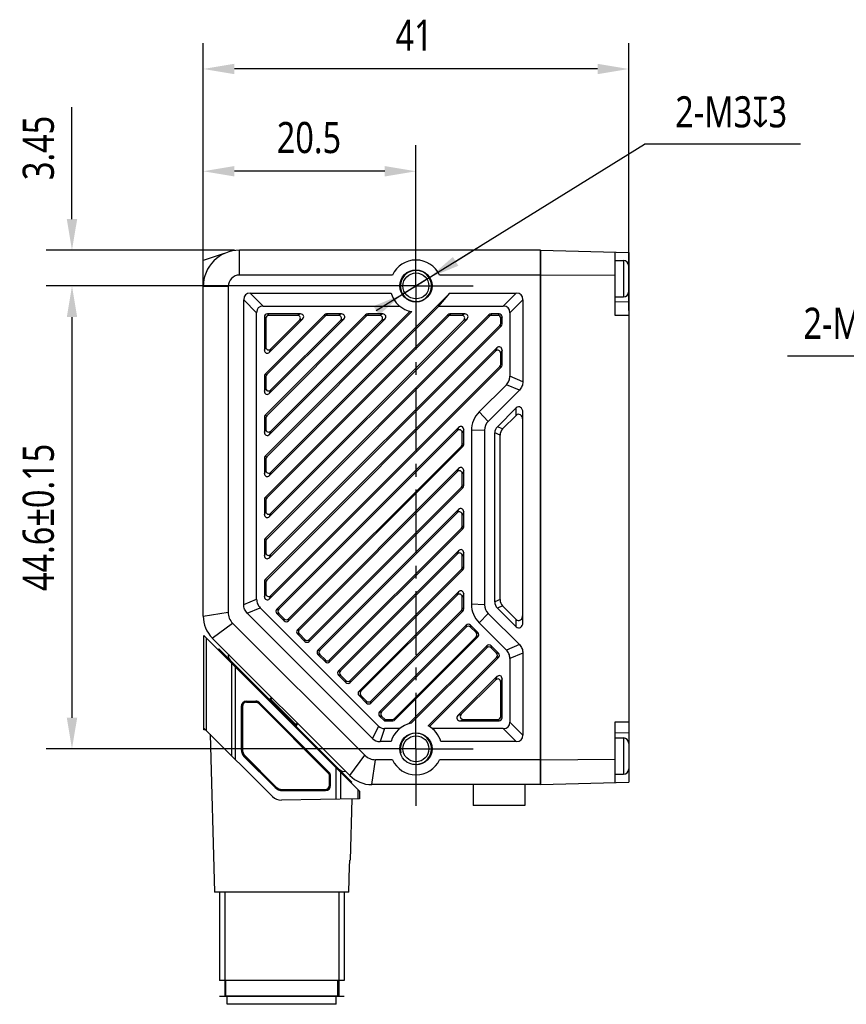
# Model space of a CAD drawing. Header units: millimetres. Extents: x 34 to 278, y 79 to 190.
# Tile 2 of 3: x 119 to 198, y 95 to 190. Entities that reach past the tile are written whole.
import ezdxf

# ---------------------------------------------------------------- set-up
doc = ezdxf.new("R2010")
doc.units = ezdxf.units.MM
doc.header["$LTSCALE"] = 16.335
doc.header["$PDMODE"] = 3
doc.header["$PDSIZE"] = 8
doc.linetypes.add('CENTER', pattern=[0.6, 0.375, -0.075, 0.075, -0.075])
doc.layers.get('0').update_dxf_attribs({"linetype": 'CONTINUOUS'})
doc.layers.get('Defpoints').update_dxf_attribs({"linetype": 'CONTINUOUS'})
for name, color, linetype in [('000-ID2000X_DXF_DIMENSION', 7, 'CONTINUOUS'), ('DE-13-002783DXF_CONTINUOUS_LINE', 7, 'CONTINUOUS'), ('DE-13-002784DXF_CONTINUOUS_LINE', 7, 'CONTINUOUS'), ('DE-13-002786DXF_CONTINUOUS_LINE', 7, 'CONTINUOUS'), ('DE-13-002801_DXF_AXIS', 7, 'CONTINUOUS'), ('DE-13-002801DXF_CONTINUOUS_LINE', 7, 'CONTINUOUS'), ('DE-13-002819DXF_CONTINUOUS_LINE', 7, 'CONTINUOUS'), ('DE-19-009143DXF_CONTINUOUS_LINE', 7, 'CONTINUOUS'), ('DE-19-012634DXF_CONTINUOUS_LINE', 7, 'CONTINUOUS'), ('DE-1A-000171DXF_CONTINUOUS_LINE', 7, 'CONTINUOUS'), ('DE-1A-000184DXF_CONTINUOUS_LINE', 7, 'CONTINUOUS'), ('DIMS', 7, 'CONTINUOUS'), ('SC-PM2X10B_DXF_CONTINUOUS_LINE', 7, 'CONTINUOUS')]:
    doc.layers.add(name, color=color, linetype=linetype)
doc.styles.get("Standard").update_dxf_attribs({"font": 'Roboto-Regular.ttf', "width": 0.8})
doc.dimstyles.new('DIMSTYLE_1', dxfattribs={"dimtxt": 3, "dimasz": 3, "dimexe": 2.5, "dimexo": 0.5, "dimgap": 0.75, "dimtad": 1, "dimdsep": 46, "dimtxsty": 'STANDARD', "dimblk": '_FILLED', "dimblk1": '_FILLED', "dimblk2": '_FILLED', "dimcen": 0.09, "dimclrt": 3, "dimazin": 2, "dimtp": 0.3, "dimtm": 0.3, "dimtfac": 1, "dimtofl": 0, "dimtmove": 0, "dimatfit": 3, "dimldrblk": '_FILLED', "dimfxl": 1, "dimtolj": 1, "dimarcsym": 0})
doc.dimstyles.new('DIMSTYLE_2', dxfattribs={"dimtxt": 3, "dimasz": 3, "dimexe": 2.5, "dimexo": 0.5, "dimgap": 0.75, "dimtad": 1, "dimdsep": 46, "dimtxsty": 'STANDARD', "dimblk": '_FILLED', "dimblk1": '_FILLED', "dimblk2": '_FILLED', "dimcen": 0.09, "dimclrt": 3, "dimazin": 2, "dimtp": 0.2, "dimtm": 0.2, "dimtfac": 1, "dimtofl": 0, "dimtmove": 0, "dimatfit": 3, "dimldrblk": '_FILLED', "dimfxl": 1, "dimtolj": 1, "dimarcsym": 0})
doc.dimstyles.new('DIMSTYLE_3', dxfattribs={"dimtxt": 3, "dimasz": 3, "dimexe": 2.5, "dimexo": 0.5, "dimgap": 0.75, "dimtad": 1, "dimdsep": 46, "dimtxsty": 'STANDARD', "dimblk": '_FILLED', "dimblk1": '_FILLED', "dimblk2": '_FILLED', "dimcen": 0.09, "dimclrt": 3, "dimazin": 2, "dimtp": 0.1, "dimtm": 0.1, "dimtfac": 1, "dimtofl": 0, "dimtmove": 0, "dimatfit": 3, "dimldrblk": '_FILLED', "dimfxl": 1, "dimtolj": 1, "dimarcsym": 0})
doc.dimstyles.new('DIMSTYLE_4', dxfattribs={"dimtxt": 3, "dimasz": 3, "dimexe": 2.5, "dimexo": 0.5, "dimgap": 0.75, "dimtad": 1, "dimdsep": 46, "dimtxsty": 'STANDARD', "dimblk": '_FILLED', "dimblk1": '_FILLED', "dimblk2": '_FILLED', "dimcen": 0.09, "dimclrt": 3, "dimazin": 2, "dimtol": 1, "dimtp": 0.15, "dimtm": 0.15, "dimtfac": 1, "dimtofl": 0, "dimtmove": 0, "dimatfit": 3, "dimldrblk": '_FILLED', "dimfxl": 1, "dimtolj": 1, "dimarcsym": 0})
doc.dimstyles.new('DIMSTYLE_5', dxfattribs={"dimtxt": 3, "dimasz": 3, "dimexe": 2.5, "dimexo": 0.5, "dimtad": 1, "dimdsep": 46, "dimtxsty": 'STANDARD', "dimblk": '_FILLED', "dimblk1": '_FILLED', "dimblk2": '_FILLED', "dimcen": 0.09, "dimclrt": 3, "dimazin": 2, "dimtp": 0.1, "dimtm": 0.1, "dimtfac": 1, "dimtmove": 0, "dimatfit": 2, "dimldrblk": '_FILLED', "dimfxl": 1, "dimtolj": 1, "dimarcsym": 0})

# ---------------------------------------------------------------- blocks, each defined once
blk = doc.blocks.new('_FILLED')
at = {"color": 0, "linetype": 'ByBlock'}
blk.add_solid([(0, 0), (-1, 0.167), (-1, -0.167)], dxfattribs=at)
blk = doc.blocks.new('*D4')
at = {"layer": '000-ID2000X_DXF_DIMENSION', "color": 0, "lineweight": -2}
for p, q in [((136.368, 164.984), (136.368, 187.931)), ((177.368, 162.175), (177.368, 187.931)), ((174.368, 185.431), (139.368, 185.431))]:
    blk.add_line(p, q, dxfattribs=at)
at = {"layer": 'Defpoints', "color": 0}
for p in [(136.368, 185.431), (136.368, 164.484), (177.368, 161.675)]:
    blk.add_point(p, dxfattribs=at)
at = {"layer": '000-ID2000X_DXF_DIMENSION', "color": 0, "linetype": 'ByBlock', "lineweight": -2, "xscale": 3, "yscale": 3, "zscale": 3, "rotation": 180}
blk.add_blockref('_FILLED', (136.368, 185.431), dxfattribs=at)
at = {"layer": '000-ID2000X_DXF_DIMENSION', "color": 0, "linetype": 'ByBlock', "lineweight": -2, "xscale": 3, "yscale": 3, "zscale": 3}
blk.add_blockref('_FILLED', (177.368, 185.431), dxfattribs=at)
at = {"layer": '000-ID2000X_DXF_DIMENSION', "color": 3, "insert": (156.689, 190.181), "char_height": 3, "attachment_point": 2, "line_spacing_factor": 0.9}
blk.add_mtext('\\A1;41', dxfattribs=at)
blk = doc.blocks.new('*D5')
at = {"layer": '000-ID2000X_DXF_DIMENSION', "color": 0, "lineweight": -2}
for p, q in [((136.368, 164.975), (136.368, 178.077)), ((156.868, 168.65), (156.868, 178.077)), ((153.868, 175.577), (139.368, 175.577))]:
    blk.add_line(p, q, dxfattribs=at)
at = {"layer": 'Defpoints', "color": 0}
for p in [(136.368, 175.577), (156.868, 168.15), (136.368, 164.475)]:
    blk.add_point(p, dxfattribs=at)
at = {"layer": '000-ID2000X_DXF_DIMENSION', "color": 0, "linetype": 'ByBlock', "lineweight": -2, "xscale": 3, "yscale": 3, "zscale": 3, "rotation": 180}
blk.add_blockref('_FILLED', (136.368, 175.577), dxfattribs=at)
at = {"layer": '000-ID2000X_DXF_DIMENSION', "color": 0, "linetype": 'ByBlock', "lineweight": -2, "xscale": 3, "yscale": 3, "zscale": 3}
blk.add_blockref('_FILLED', (156.868, 175.577), dxfattribs=at)
at = {"layer": '000-ID2000X_DXF_DIMENSION', "color": 3, "insert": (146.556, 180.327), "char_height": 3, "attachment_point": 2, "line_spacing_factor": 0.9}
blk.add_mtext('\\A1;20.5', dxfattribs=at)
blk = doc.blocks.new('*D6')
at = {"layer": '000-ID2000X_DXF_DIMENSION', "color": 0, "lineweight": -2}
for p, q in [((123.723, 170.975), (123.723, 181.762)), ((139.368, 167.975), (121.223, 167.975)), ((156.368, 164.525), (121.223, 164.525)), ((123.723, 161.525), (123.723, 158.525))]:
    blk.add_line(p, q, dxfattribs=at)
at = {"layer": 'Defpoints', "color": 0}
for p in [(123.723, 167.975), (139.868, 167.975), (156.868, 164.525)]:
    blk.add_point(p, dxfattribs=at)
at = {"layer": '000-ID2000X_DXF_DIMENSION', "color": 0, "linetype": 'ByBlock', "lineweight": -2, "xscale": 3, "yscale": 3, "zscale": 3}
for p, rotation in [((123.723, 167.975), 270), ((123.723, 164.525), 90)]:
    blk.add_blockref('_FILLED', p, dxfattribs=dict(at, rotation=rotation))
at = {"layer": '000-ID2000X_DXF_DIMENSION', "color": 3, "insert": (118.973, 174.725), "char_height": 3, "attachment_point": 1, "rotation": 90, "line_spacing_factor": 0.9}
blk.add_mtext('\\A1;3.45', dxfattribs=at)
blk = doc.blocks.new('*D7')
at = {"layer": '000-ID2000X_DXF_DIMENSION', "color": 0, "lineweight": -2}
for p, q in [((156.368, 164.525), (121.223, 164.525)), ((123.723, 161.525), (123.723, 122.925)), ((156.368, 119.925), (121.223, 119.925))]:
    blk.add_line(p, q, dxfattribs=at)
at = {"layer": 'Defpoints', "color": 0}
for p in [(156.868, 164.525), (123.723, 119.925), (156.868, 119.925)]:
    blk.add_point(p, dxfattribs=at)
at = {"layer": '000-ID2000X_DXF_DIMENSION', "color": 0, "linetype": 'ByBlock', "lineweight": -2, "xscale": 3, "yscale": 3, "zscale": 3}
for p, rotation in [((123.723, 164.525), 89.99999999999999), ((123.723, 119.925), 270)]:
    blk.add_blockref('_FILLED', p, dxfattribs=dict(at, rotation=rotation))
at = {"layer": '000-ID2000X_DXF_DIMENSION', "color": 3, "insert": (118.973, 142.225), "char_height": 3, "attachment_point": 2, "rotation": 90, "line_spacing_factor": 0.9}
blk.add_mtext('\\A1;44.6%%p0.15', dxfattribs=at)
blk = doc.blocks.new('*D8')
at = {"layer": '000-ID2000X_DXF_DIMENSION', "color": 0, "lineweight": -2}
for p, q in [((153.044, 162.153), (178.881, 178.18)), ((193.922, 178.18), (178.881, 178.18)), ((160.692, 166.897), (163.241, 168.478)), ((158.142, 165.316), (155.593, 163.734))]:
    blk.add_line(p, q, dxfattribs=at)
at = {"layer": 'Defpoints', "color": 0}
for p in [(158.142, 165.316), (155.593, 163.734)]:
    blk.add_point(p, dxfattribs=at)
at = {"layer": '000-ID2000X_DXF_DIMENSION', "color": 0, "linetype": 'ByBlock', "lineweight": -2, "xscale": 3, "yscale": 3, "zscale": 3}
for p, rotation in [((158.142, 165.316), 211.8110570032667), ((155.593, 163.734), 31.81105700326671)]:
    blk.add_blockref('_FILLED', p, dxfattribs=dict(at, rotation=rotation))
at = {"layer": '000-ID2000X_DXF_DIMENSION', "color": 3, "insert": (181.852, 182.805), "char_height": 3, "attachment_point": 1, "line_spacing_factor": 0.9}
blk.add_mtext('\\A1;{2-M3{\\fgdt;x}3}', dxfattribs=at)
blk = doc.blocks.new('*D10')
at = {"layer": '000-ID2000X_DXF_DIMENSION', "color": 0, "lineweight": -2}
for p, q in [((192.668, 157.805), (212.626, 157.805)), ((224.827, 146.111), (212.626, 157.805)), ((218.329, 152.339), (216.163, 154.415)), ((220.495, 150.263), (222.661, 148.187))]:
    blk.add_line(p, q, dxfattribs=at)
at = {"layer": 'Defpoints', "color": 0}
for p in [(220.495, 150.263), (222.661, 148.187)]:
    blk.add_point(p, dxfattribs=at)
at = {"layer": '000-ID2000X_DXF_DIMENSION', "color": 0, "linetype": 'ByBlock', "lineweight": -2, "xscale": 3, "yscale": 3, "zscale": 3}
for p, rotation in [((220.495, 150.263), 316.2142296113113), ((222.661, 148.187), 136.2142296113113)]:
    blk.add_blockref('_FILLED', p, dxfattribs=dict(at, rotation=rotation))
at = {"layer": '000-ID2000X_DXF_DIMENSION', "color": 3, "insert": (207.608, 162.43), "char_height": 3, "attachment_point": 3, "line_spacing_factor": 0.9}
blk.add_mtext('\\A1;{2-M3{\\fgdt;x}2.5}', dxfattribs=at)

msp = doc.modelspace()

# ---------------------------------------------------------------- linework, layer by layer
at = {"layer": 'DE-13-002783DXF_CONTINUOUS_LINE', "color": 4}
msp.add_line((137.94, 96.107), (149.94, 96.107), dxfattribs=at)
at = {"layer": 'DE-13-002784DXF_CONTINUOUS_LINE', "color": 7}
for p, q in [((136.44, 121.928), (136.44, 130.837)), ((136.44, 130.837), (151.44, 115.837)), ((140.54, 124.517), (141.431, 124.517)), ((140.54, 124.507), (141.431, 124.507)), ((148.493, 117.652), (141.785, 124.361)), ((148.5, 117.659), (141.791, 124.367)), ((140.031, 124.007), (140.031, 119.873)), ((140.04, 124.007), (140.04, 119.873)), ((143.04, 115.327), (136.44, 121.928)), ((137.041, 121.326), (137.44, 106.107)), ((140.326, 119.16), (143.292, 116.194)), ((140.333, 119.166), (143.299, 116.2)), ((148.64, 116.407), (148.64, 117.299)), ((148.649, 116.407), (148.649, 117.299)), ((144.006, 115.907), (148.14, 115.907)), ((144.006, 115.898), (148.14, 115.898)), ((151.44, 115.837), (151.44, 115.107)), ((151.44, 115.107), (143.91, 114.976)), ((150.675, 115.094), (150.521, 109.207)), ((150.512, 109.199), (150.521, 109.207)), ((150.515, 109.207), (150.516, 109.207)), ((150.516, 109.207), (150.521, 109.207)), ((150.396, 106.107), (150.47, 108.615)), ((150.396, 106.107), (137.44, 106.107)), ((137.94, 106.107), (137.94, 97.607)), ((149.94, 106.107), (149.94, 97.607)), ((149.94, 97.607), (137.94, 97.607)), ((138.54, 96.107), (138.54, 97.607)), ((149.34, 96.107), (149.34, 97.607)), ((149.44, 96.107), (138.44, 96.107))]:
    msp.add_line(p, q, dxfattribs=at)
at = {"layer": 'DE-13-002784DXF_CONTINUOUS_LINE', "color": 4}
for p, q in [((136.691, 121.677), (136.691, 130.586)), ((139.083, 128.194), (139.083, 119.284)), ((139.432, 127.845), (139.432, 118.936)), ((140.54, 124.517), (140.54, 124.507)), ((141.431, 124.507), (141.431, 124.517)), ((141.785, 124.361), (141.791, 124.367)), ((140.031, 124.007), (140.04, 124.007)), ((140.031, 119.873), (140.04, 119.873)), ((140.326, 119.16), (140.333, 119.166)), ((148.5, 117.659), (148.493, 117.652)), ((149.191, 115.068), (149.191, 118.086)), ((149.615, 115.076), (149.615, 117.662)), ((148.649, 117.299), (148.64, 117.299)), ((143.292, 116.194), (143.299, 116.2)), ((144.006, 115.898), (144.006, 115.907)), ((148.14, 115.898), (148.14, 115.907)), ((148.649, 116.407), (148.64, 116.407)), ((151.264, 116.013), (151.264, 115.104)), ((138.44, 106.107), (138.44, 96.107)), ((149.44, 106.107), (149.44, 96.107))]:
    msp.add_line(p, q, dxfattribs=at)
at = {"layer": 'DE-13-002784DXF_CONTINUOUS_LINE', "color": 7}
for centre, radius, start, end in [((140.54, 124.007), 0.509, 90, 180), ((140.54, 124.007), 0.5, 90, 180), ((141.431, 124.007), 0.509, 45, 90), ((141.431, 124.007), 0.5, 45, 90), ((141.04, 119.873), 1.009, 180, 225), ((141.04, 119.873), 1, 180, 225), ((148.14, 117.299), 0.5, 0, 45), ((148.14, 117.299), 0.509, 0, 45), ((144.006, 116.907), 1.009, 225, 270), ((144.006, 116.907), 1, 225, 270), ((148.14, 116.407), 0.509, 270, 360), ((148.14, 116.407), 0.5, 270, 360), ((143.889, 116.176), 1.2, 225, 271)]:
    msp.add_arc(centre, radius, start, end, dxfattribs=at)
msp.add_open_spline([(150.47, 108.615), (150.471, 108.648), (150.473, 108.712), (150.477, 108.808), (150.482, 108.885), (150.486, 108.946), (150.489, 108.988), (150.493, 109.029), (150.496, 109.068), (150.5, 109.104), (150.503, 109.135), (150.506, 109.159), (150.508, 109.175), (150.51, 109.185), (150.511, 109.194), (150.513, 109.2), (150.514, 109.204), (150.514, 109.206), (150.515, 109.207), (150.515, 109.207)], degree=3, knots=[0, 0, 0, 0, 0.164303, 0.325829, 0.482124, 0.557383, 0.630073, 0.69958, 0.765125, 0.825707, 0.880061, 0.926594, 0.946339, 0.963396, 0.977501, 0.98841, 0.995927, 0.998383, 1, 1, 1, 1], dxfattribs=at)
at = {"layer": 'DE-13-002786DXF_CONTINUOUS_LINE', "color": 7}
for p, q in [((137.871, 129.548), (137.8, 129.477)), ((137.871, 129.548), (150.704, 116.714)), ((142.97, 124.873), (142.825, 124.732)), ((145.504, 122.339), (145.364, 122.194)), ((150.632, 116.645), (150.704, 116.714))]:
    msp.add_line(p, q, dxfattribs=at)
at = {"layer": 'DE-13-002786DXF_CONTINUOUS_LINE', "color": 4}
for p, q in [((138.007, 129.412), (137.936, 129.341)), ((139.574, 127.704), (139.648, 127.771)), ((139.685, 127.592), (139.76, 127.659)), ((142.825, 124.732), (145.364, 122.194)), ((143.024, 124.819), (142.881, 124.677)), ((145.446, 122.396), (145.304, 122.253)), ((148.989, 118.288), (149.06, 118.358)), ((149.132, 118.145), (149.203, 118.215)), ((150.527, 116.75), (150.6, 116.819))]:
    msp.add_line(p, q, dxfattribs=at)
at = {"layer": 'DE-13-002786DXF_CONTINUOUS_LINE', "color": 7}
for centre, start, end in [((142.756, 124.804), 225, 314), ((145.436, 122.124), 136, 225)]:
    msp.add_arc(centre, 0.1, start, end, dxfattribs=at)
at = {"layer": 'DE-13-002786DXF_CONTINUOUS_LINE', "color": 4}
for points, knots in [([(142.797, 124.622), (142.798, 124.621), (142.801, 124.62), (142.804, 124.62), (142.81, 124.622), (142.817, 124.626), (142.828, 124.632), (142.84, 124.641), (142.853, 124.652), (142.867, 124.664), (142.876, 124.672), (142.881, 124.677)], [0, 0, 0, 0, 0.041674, 0.070765, 0.106799, 0.200579, 0.322237, 0.468315, 0.633921, 0.813315, 1, 1, 1, 1]), ([(145.245, 122.174), (145.244, 122.175), (145.244, 122.177), (145.245, 122.18), (145.247, 122.185), (145.251, 122.192), (145.262, 122.207), (145.279, 122.228), (145.295, 122.244), (145.304, 122.253)], [0, 0, 0, 0, 0.033201, 0.05991, 0.094472, 0.187263, 0.309733, 0.626443, 1, 1, 1, 1])]:
    msp.add_open_spline(points, degree=3, knots=knots, dxfattribs=at)
at = {"layer": 'DE-13-002801_DXF_AXIS', "color": 1, "linetype": 'CENTER'}
for p, q in [((156.868, 164.525), (156.868, 170.025)), ((156.868, 164.525), (151.368, 164.525)), ((156.868, 164.525), (156.868, 124.772)), ((156.868, 164.525), (162.368, 164.525)), ((156.868, 119.925), (156.868, 124.772)), ((156.868, 119.925), (151.368, 119.925)), ((156.868, 119.925), (156.868, 114.425)), ((156.868, 119.925), (162.368, 119.925))]:
    msp.add_line(p, q, dxfattribs=at)
at = {"layer": 'DE-13-002801DXF_CONTINUOUS_LINE', "color": 4}
for p, q in [((139.868, 165.575), (139.868, 167.975)), ((138.768, 164.475), (136.368, 164.475)), ((141.518, 161.944), (140.268, 163.194)), ((142.149, 162.575), (140.899, 163.825)), ((165.286, 162.575), (166.536, 163.825)), ((165.918, 161.944), (167.168, 163.194)), ((142.268, 161.535), (142.402, 161.401)), ((142.558, 161.825), (142.692, 161.691)), ((145.746, 161.825), (145.422, 161.691)), ((145.951, 161.33), (145.627, 161.196)), ((148.057, 161.74), (148.113, 161.606)), ((148.262, 161.825), (148.318, 161.691)), ((149.705, 161.825), (149.382, 161.691)), ((149.91, 161.33), (149.587, 161.196)), ((152.017, 161.74), (152.073, 161.606)), ((152.222, 161.825), (152.278, 161.691)), ((153.665, 161.825), (153.342, 161.691)), ((153.87, 161.33), (153.547, 161.196)), ((159.937, 161.74), (159.992, 161.606)), ((160.142, 161.825), (160.197, 161.691)), ((161.585, 161.825), (161.261, 161.691)), ((161.79, 161.33), (161.466, 161.196)), ((163.897, 161.74), (163.952, 161.606)), ((164.102, 161.825), (164.157, 161.691)), ((164.878, 161.825), (164.744, 161.691)), ((165.168, 161.535), (165.034, 161.401)), ((165.083, 160.664), (164.949, 160.719)), ((165.168, 160.869), (165.034, 160.924)), ((142.268, 158.347), (142.402, 158.671)), ((142.762, 158.142), (142.896, 158.466)), ((164.673, 158.557), (164.539, 158.233)), ((165.168, 158.352), (165.034, 158.029)), ((165.083, 156.704), (164.949, 156.759)), ((165.168, 156.909), (165.034, 156.964)), ((142.268, 155.831), (142.402, 155.775)), ((142.353, 156.035), (142.487, 155.98)), ((167.168, 155.302), (165.918, 155.82)), ((142.268, 154.387), (142.402, 154.711)), ((166.831, 154.488), (165.581, 155.006)), ((142.762, 154.182), (142.896, 154.506)), ((166.518, 152.054), (166.532, 152.775)), ((142.268, 151.871), (142.402, 151.815)), ((142.353, 152.076), (142.487, 152.02)), ((163.813, 151.471), (162.965, 152.39)), ((167.154, 151.629), (167.168, 152.35)), ((160.973, 150.897), (160.839, 150.574)), ((165.216, 150.752), (164.716, 150.959)), ((142.268, 150.428), (142.402, 150.751)), ((142.762, 150.223), (142.896, 150.546)), ((161.468, 150.692), (161.334, 150.369)), ((163.468, 150.636), (162.218, 150.586)), ((164.968, 150.152), (164.468, 150.36)), ((161.383, 149.044), (161.249, 149.1)), ((161.468, 149.249), (161.334, 149.305)), ((142.353, 148.116), (142.487, 148.06)), ((142.268, 147.911), (142.402, 147.855)), ((142.268, 146.468), (142.402, 146.791)), ((142.762, 146.263), (142.896, 146.586)), ((160.973, 146.937), (160.839, 146.614)), ((161.468, 146.732), (161.334, 146.409)), ((161.468, 145.289), (161.334, 145.345)), ((161.383, 145.084), (161.249, 145.14)), ((142.268, 143.951), (142.402, 143.896)), ((142.353, 144.156), (142.487, 144.101)), ((142.268, 142.508), (142.402, 142.831)), ((142.762, 142.303), (142.896, 142.627)), ((160.973, 142.977), (160.839, 142.654)), ((161.468, 142.773), (161.334, 142.449)), ((161.468, 141.329), (161.334, 141.385)), ((161.383, 141.125), (161.249, 141.18)), ((142.268, 139.991), (142.402, 139.936)), ((142.353, 140.196), (142.487, 140.141)), ((142.268, 138.548), (142.402, 138.872)), ((142.762, 138.343), (142.896, 138.667)), ((160.973, 139.018), (160.839, 138.694)), ((161.468, 138.813), (161.334, 138.489)), ((161.383, 137.165), (161.249, 137.22)), ((161.468, 137.37), (161.334, 137.425)), ((142.268, 136.032), (142.402, 135.976)), ((142.353, 136.236), (142.487, 136.181)), ((142.268, 134.588), (142.402, 134.912)), ((160.973, 135.058), (160.839, 134.734)), ((161.468, 134.853), (161.334, 134.53)), ((140.268, 133.817), (141.518, 134.335)), ((142.762, 134.383), (142.896, 134.707)), ((163.468, 133.814), (162.218, 133.864)), ((164.968, 134.298), (164.468, 134.091)), ((136.368, 132.718), (138.768, 133.082)), ((140.605, 133.003), (141.855, 133.521)), ((143.461, 133.385), (143.651, 133.385)), ((143.461, 132.975), (143.651, 132.975)), ((161.383, 133.205), (161.249, 133.26)), ((161.468, 133.41), (161.334, 133.465)), ((163.813, 132.979), (162.965, 132.06)), ((165.216, 133.698), (164.716, 133.491)), ((137.246, 130.596), (139.201, 132.036)), ((144.183, 132.254), (144.183, 132.443)), ((144.593, 132.254), (144.593, 132.443)), ((166.532, 131.675), (166.518, 132.397)), ((167.168, 132.1), (167.154, 132.821)), ((145.441, 131.405), (145.631, 131.405)), ((145.441, 130.996), (145.631, 130.996)), ((161.715, 131.84), (161.715, 131.65)), ((162.125, 131.84), (162.125, 131.65)), ((162.846, 131.118), (162.657, 131.118)), ((146.163, 130.274), (146.163, 130.463)), ((146.573, 130.274), (146.573, 130.463)), ((162.846, 130.708), (162.657, 130.708)), ((147.421, 129.425), (147.611, 129.425)), ((163.695, 129.86), (163.695, 129.67)), ((164.105, 129.86), (164.105, 129.67)), ((164.826, 129.138), (164.637, 129.138)), ((166.831, 129.962), (165.581, 129.445)), ((167.168, 129.148), (165.918, 128.63)), ((147.421, 129.016), (147.611, 129.016)), ((148.143, 128.294), (148.143, 128.484)), ((148.552, 128.294), (148.552, 128.484)), ((164.826, 128.729), (164.637, 128.729)), ((149.401, 127.446), (149.59, 127.446)), ((149.401, 127.036), (149.59, 127.036)), ((150.123, 126.314), (150.123, 126.504)), ((150.532, 126.314), (150.532, 126.504)), ((164.673, 126.878), (164.539, 126.555)), ((165.168, 126.674), (165.034, 126.35)), ((151.381, 125.466), (151.57, 125.466)), ((151.381, 125.056), (151.57, 125.056)), ((152.102, 124.334), (152.102, 124.524)), ((152.512, 124.334), (152.512, 124.524)), ((153.364, 123.489), (153.555, 123.491)), ((153.367, 123.076), (153.558, 123.078)), ((154.643, 122.625), (154.587, 122.759)), ((154.848, 122.71), (154.792, 122.844)), ((160.914, 123.12), (161.238, 123.254)), ((161.119, 122.625), (161.443, 122.759)), ((164.878, 122.625), (164.744, 122.759)), ((165.168, 122.915), (165.034, 123.049)), ((165.918, 122.506), (167.168, 121.256)), ((153.268, 122.108), (152.676, 120.932)), ((153.831, 121.875), (153.418, 120.625)), ((165.286, 121.875), (166.536, 120.625)), ((150.489, 117.354), (151.929, 119.308)), ((152.61, 116.475), (152.975, 118.875))]:
    msp.add_line(p, q, dxfattribs=at)
at = {"layer": 'DE-13-002801DXF_CONTINUOUS_LINE', "color": 7}
for p, q in [((168.868, 167.975), (139.868, 167.975)), ((168.868, 167.975), (168.868, 116.475)), ((136.368, 132.718), (136.368, 166.975)), ((154.599, 165.575), (139.868, 165.575)), ((168.868, 165.575), (159.137, 165.575)), ((138.768, 164.475), (138.768, 133.082)), ((140.268, 133.817), (140.268, 163.194)), ((140.899, 163.825), (154.468, 163.825)), ((142.896, 146.586), (160.135, 163.825)), ((159.075, 162.575), (160.135, 163.825)), ((160.135, 163.825), (166.536, 163.825)), ((167.168, 163.194), (167.168, 155.302)), ((142.149, 162.575), (155.303, 162.575)), ((142.762, 146.263), (159.075, 162.575)), ((159.075, 162.575), (165.286, 162.575)), ((141.518, 134.335), (141.518, 161.944)), ((142.268, 161.535), (142.268, 158.347)), ((156.322, 162.085), (142.353, 148.116)), ((148.057, 161.74), (142.353, 156.035)), ((152.017, 161.74), (142.353, 152.076)), ((159.937, 161.74), (142.353, 144.156)), ((163.897, 161.74), (142.353, 140.196)), ((142.402, 161.401), (142.402, 158.671)), ((156.481, 162.055), (142.487, 148.06)), ((148.113, 161.606), (142.487, 155.98)), ((152.073, 161.606), (142.487, 152.02)), ((159.992, 161.606), (142.487, 144.101)), ((163.952, 161.606), (142.487, 140.141)), ((145.746, 161.825), (142.558, 161.825)), ((145.422, 161.691), (142.692, 161.691)), ((142.762, 158.142), (145.951, 161.33)), ((142.762, 154.182), (149.91, 161.33)), ((142.762, 150.223), (153.87, 161.33)), ((142.762, 142.303), (161.79, 161.33)), ((149.705, 161.825), (148.262, 161.825)), ((149.382, 161.691), (148.318, 161.691)), ((153.665, 161.825), (152.222, 161.825)), ((153.342, 161.691), (152.278, 161.691)), ((161.585, 161.825), (160.142, 161.825)), ((161.261, 161.691), (160.197, 161.691)), ((164.878, 161.825), (164.102, 161.825)), ((164.744, 161.691), (164.157, 161.691)), ((165.034, 160.924), (165.034, 161.401)), ((165.168, 160.869), (165.168, 161.535)), ((165.918, 161.944), (165.918, 155.82)), ((142.762, 138.343), (165.083, 160.664)), ((142.896, 158.466), (145.627, 161.196)), ((142.896, 154.506), (149.587, 161.196)), ((142.896, 150.546), (153.547, 161.196)), ((142.896, 142.627), (161.466, 161.196)), ((142.896, 138.667), (164.949, 160.719)), ((164.673, 158.557), (142.353, 136.236)), ((164.539, 158.233), (142.487, 136.181)), ((165.034, 156.964), (165.034, 158.029)), ((165.168, 156.909), (165.168, 158.352)), ((142.762, 134.383), (165.083, 156.704)), ((142.896, 134.707), (164.949, 156.759)), ((142.268, 155.831), (142.268, 154.387)), ((142.402, 155.775), (142.402, 154.711)), ((165.581, 155.006), (162.965, 152.39)), ((166.831, 154.488), (163.813, 151.471)), ((164.716, 150.959), (166.532, 152.775)), ((142.268, 151.871), (142.268, 150.428)), ((142.402, 151.815), (142.402, 150.751)), ((165.216, 150.752), (166.518, 152.054)), ((167.168, 132.1), (167.168, 152.35)), ((160.973, 150.897), (143.461, 133.385)), ((167.154, 132.821), (167.154, 151.629)), ((160.839, 150.574), (143.651, 133.385)), ((161.334, 149.305), (161.334, 150.369)), ((161.468, 149.249), (161.468, 150.692)), ((162.218, 150.586), (162.218, 133.864)), ((163.468, 150.636), (163.468, 133.814)), ((164.468, 134.091), (164.468, 150.36)), ((164.968, 134.298), (164.968, 150.152)), ((144.593, 132.443), (161.249, 149.1)), ((144.593, 132.254), (161.383, 149.044)), ((142.268, 147.911), (142.268, 146.468)), ((142.402, 147.855), (142.402, 146.791)), ((160.973, 146.937), (145.441, 131.405)), ((160.839, 146.614), (145.631, 131.405)), ((161.334, 145.345), (161.334, 146.409)), ((161.468, 145.289), (161.468, 146.732)), ((146.573, 130.463), (161.249, 145.14)), ((146.573, 130.274), (161.383, 145.084)), ((142.268, 143.951), (142.268, 142.508)), ((142.402, 143.896), (142.402, 142.831)), ((160.973, 142.977), (147.421, 129.425)), ((160.839, 142.654), (147.611, 129.425)), ((161.334, 141.385), (161.334, 142.449)), ((161.468, 141.329), (161.468, 142.773)), ((148.552, 128.484), (161.249, 141.18)), ((148.552, 128.294), (161.383, 141.125)), ((142.268, 139.991), (142.268, 138.548)), ((142.402, 139.936), (142.402, 138.872)), ((160.973, 139.018), (149.401, 127.446)), ((160.839, 138.694), (149.59, 127.446)), ((161.468, 137.37), (161.468, 138.813)), ((161.334, 137.425), (161.334, 138.489)), ((150.532, 126.504), (161.249, 137.22)), ((150.532, 126.314), (161.383, 137.165)), ((142.268, 136.032), (142.268, 134.588)), ((142.402, 135.976), (142.402, 134.912)), ((160.973, 135.058), (151.381, 125.466)), ((160.839, 134.734), (151.57, 125.466)), ((161.468, 133.41), (161.468, 134.853)), ((161.334, 133.465), (161.334, 134.53)), ((152.676, 120.932), (140.605, 133.003)), ((153.268, 122.108), (141.855, 133.521)), ((143.461, 132.975), (144.183, 132.254)), ((143.651, 132.975), (144.183, 132.443)), ((152.512, 124.524), (161.249, 133.26)), ((152.512, 124.334), (161.383, 133.205)), ((163.813, 132.979), (166.831, 129.962)), ((166.532, 131.675), (164.716, 133.491)), ((166.518, 132.397), (165.216, 133.698)), ((151.929, 119.308), (139.201, 132.036)), ((162.965, 132.06), (165.581, 129.445)), ((145.441, 130.996), (146.163, 130.274)), ((145.631, 130.996), (146.163, 130.463)), ((161.715, 131.84), (153.364, 123.489)), ((161.715, 131.65), (153.555, 123.491)), ((162.846, 131.118), (162.125, 131.84)), ((162.657, 131.118), (162.125, 131.65)), ((150.489, 117.354), (137.246, 130.596)), ((154.792, 122.844), (162.657, 130.708)), ((154.848, 122.71), (162.846, 130.708)), ((163.695, 129.86), (156.157, 122.322)), ((163.695, 129.67), (156.406, 122.382)), ((164.826, 129.138), (164.105, 129.86)), ((164.637, 129.138), (164.105, 129.67)), ((167.168, 129.148), (167.168, 121.256)), ((147.421, 129.016), (148.143, 128.294)), ((147.611, 129.016), (148.143, 128.484)), ((158.041, 122.133), (164.637, 128.729)), ((158.162, 122.064), (164.826, 128.729)), ((165.918, 128.63), (165.918, 122.506)), ((149.401, 127.036), (150.123, 126.314)), ((149.59, 127.036), (150.123, 126.504)), ((164.673, 126.878), (160.914, 123.12)), ((164.539, 126.555), (161.238, 123.254)), ((165.034, 123.049), (165.034, 126.35)), ((165.168, 122.915), (165.168, 126.674)), ((151.381, 125.056), (152.102, 124.334)), ((151.57, 125.056), (152.102, 124.524)), ((153.367, 123.076), (153.833, 122.625)), ((153.558, 123.078), (153.887, 122.759)), ((153.833, 122.625), (153.887, 122.759)), ((153.833, 122.625), (154.643, 122.625)), ((153.887, 122.759), (154.587, 122.759)), ((161.119, 122.625), (164.878, 122.625)), ((161.443, 122.759), (164.744, 122.759)), ((155.303, 121.875), (153.831, 121.875)), ((165.286, 121.875), (158.432, 121.875)), ((154.468, 120.625), (153.418, 120.625)), ((166.536, 120.625), (159.268, 120.625)), ((154.599, 118.875), (152.975, 118.875)), ((168.868, 118.875), (159.137, 118.875)), ((168.868, 116.475), (152.61, 116.475)), ((162.368, 116.475), (162.368, 114.475)), ((167.368, 116.475), (167.368, 114.475)), ((167.368, 114.475), (162.368, 114.475))]:
    msp.add_line(p, q, dxfattribs=at)
msp.add_lwpolyline([(138.396, 167.651), (138.113, 167.556), (138.063, 167.54), (138.013, 167.523), (137.961, 167.506), (137.909, 167.488), (136.368, 166.975)], dxfattribs=at)
for centre, radius in [((156.868, 164.525), 1.55), ((156.868, 164.525), 1.25), ((156.868, 119.925), 1.55), ((156.868, 119.925), 1.25)]:
    msp.add_circle(centre, radius, dxfattribs=at)
for centre, radius, start, end in [((139.868, 164.475), 3.5, 90, 180), ((156.868, 164.525), 2.5, 24.83459, 155.16541), ((139.868, 164.475), 1.1, 90, 180), ((156.868, 164.525), 2.5, 196.2602, 261.10957), ((139.368, 132.718), 3, 180, 225), ((156.868, 119.925), 2.5, 100.63451, 163.7398), ((156.868, 119.925), 2.5, 16.2602, 62.01567), ((156.868, 119.925), 2.5, 204.83459, 335.16541), ((152.61, 119.475), 3, 225, 270)]:
    msp.add_arc(centre, radius, start, end, dxfattribs=at)
at = {"layer": 'DE-13-002801DXF_CONTINUOUS_LINE', "color": 4}
for centre in [(156.868, 164.525), (156.868, 119.925)]:
    msp.add_arc(centre, 1.5, 255, 195, dxfattribs=at)
at = {"layer": 'DE-13-002801DXF_CONTINUOUS_LINE', "color": 7}
for centre, major_axis, ratio, start_param, end_param in [((144.845, 159.248), (4.417, -4.417), 0.272166, 2.875864, 3.407322), ((162.59, 159.248), (4.417, 4.417), 0.272166, -0.265729, 0.265729), ((146.095, 157.998), (-4.417, 4.417), 0.272166, -0.265729, 0.265729), ((161.34, 157.998), (4.417, 4.417), 0.272166, -0.265729, 0.265729), ((142.578, 161.514), (-0.227, 0.227), 0.935113, -0.751879, 0.751879), ((142.712, 161.381), (-0.227, 0.227), 0.935113, -0.751879, 0.751879), ((145.372, 161.381), (0.338, 0.14), 0.819161, -1.102634, 1.102634), ((145.695, 161.514), (0.338, 0.14), 0.819161, -1.102634, 1.102634), ((148.271, 161.514), (-0.12, 0.289), 0.960422, -0.378626, 0.378626), ((148.326, 161.381), (-0.12, 0.289), 0.960422, -0.378626, 0.378626), ((149.332, 161.381), (0.338, 0.14), 0.819161, -1.102634, 1.102634), ((149.655, 161.514), (0.338, 0.14), 0.819161, -1.102634, 1.102634), ((152.231, 161.514), (-0.12, 0.289), 0.960422, -0.378626, 0.378626), ((152.286, 161.381), (-0.12, 0.289), 0.960422, -0.378626, 0.378626), ((153.292, 161.381), (0.338, 0.14), 0.819161, -1.102634, 1.102634), ((153.615, 161.514), (0.338, 0.14), 0.819161, -1.102634, 1.102634), ((160.15, 161.514), (-0.12, 0.289), 0.960422, -0.378626, 0.378626), ((160.206, 161.381), (-0.12, 0.289), 0.960422, -0.378626, 0.378626), ((161.211, 161.381), (0.338, 0.14), 0.819161, -1.102634, 1.102634), ((161.535, 161.514), (0.338, 0.14), 0.819161, -1.102634, 1.102634), ((164.11, 161.514), (-0.12, 0.289), 0.960422, -0.378626, 0.378626), ((164.166, 161.381), (-0.12, 0.289), 0.960422, -0.378626, 0.378626), ((164.723, 161.381), (0.227, 0.227), 0.935113, -0.751879, 0.751879), ((164.857, 161.514), (0.227, 0.227), 0.935113, -0.751879, 0.751879), ((164.723, 160.933), (0.289, -0.12), 0.960422, -0.378626, 0.378626), ((164.857, 160.877), (0.289, -0.12), 0.960422, -0.378626, 0.378626), ((142.712, 158.721), (-0.14, -0.338), 0.819161, -1.102634, 1.102634), ((164.857, 158.302), (0.14, 0.338), 0.819161, -1.102634, 1.102634), ((142.578, 158.397), (0.14, 0.338), 0.819161, -4.244227, -2.038959), ((164.723, 157.978), (0.14, 0.338), 0.819161, -1.102634, 1.102634), ((164.723, 156.973), (0.289, -0.12), 0.960422, -0.378626, 0.378626), ((164.857, 156.917), (0.289, -0.12), 0.960422, -0.378626, 0.378626), ((142.578, 155.822), (0.289, -0.12), 0.960422, 2.762967, 3.520218), ((142.712, 155.766), (-0.289, 0.12), 0.960422, -0.378626, 0.378626), ((142.712, 154.761), (-0.14, -0.338), 0.819161, -1.102634, 1.102634), ((142.578, 154.438), (0.14, 0.338), 0.819161, -4.244227, -2.038959), ((166.768, 152.344), (0.01, 0.538), 0.742737, -1.544729, 0.657479), ((142.578, 151.862), (0.289, -0.12), 0.960422, 2.762967, 3.520218), ((142.712, 151.807), (-0.289, 0.12), 0.960422, -0.378626, 0.378626), ((164.79, 150.577), (2.378, -0.985), 0.995244, 2.750576, 3.532609), ((166.754, 151.623), (0.01, 0.538), 0.742737, -1.544729, 0.657479), ((161.157, 150.642), (0.14, 0.338), 0.819161, -1.102634, 1.102634), ((164.657, 150.632), (-1.1, 0.456), 0.995244, -0.391016, 0.391016), ((165.647, 150.222), (1.115, -0.462), 0.828274, 2.811094, 3.472091), ((142.578, 150.478), (0.14, 0.338), 0.819161, -4.244227, -2.038959), ((142.712, 150.801), (-0.14, -0.338), 0.819161, -1.102634, 1.102634), ((161.023, 150.318), (0.14, 0.338), 0.819161, -1.102634, 1.102634), ((166.147, 150.015), (-1.115, 0.462), 0.828274, -0.330499, 0.330499), ((161.023, 149.313), (0.289, -0.12), 0.960422, -0.378626, 0.378626), ((161.157, 149.258), (0.289, -0.12), 0.960422, -0.378626, 0.378626), ((142.578, 147.902), (0.289, -0.12), 0.960422, 2.762967, 3.520218), ((142.712, 147.847), (-0.289, 0.12), 0.960422, -0.378626, 0.378626), ((161.157, 146.682), (0.14, 0.338), 0.819161, -1.102634, 1.102634), ((142.578, 146.518), (0.14, 0.338), 0.819161, -4.244227, -2.038959), ((142.712, 146.841), (-0.14, -0.338), 0.819161, -1.102634, 1.102634), ((161.023, 146.359), (0.14, 0.338), 0.819161, -1.102634, 1.102634), ((161.023, 145.353), (0.289, -0.12), 0.960422, -0.378626, 0.378626), ((161.157, 145.298), (0.289, -0.12), 0.960422, -0.378626, 0.378626), ((142.578, 143.942), (0.289, -0.12), 0.960422, 2.762967, 3.520218), ((142.712, 143.887), (-0.289, 0.12), 0.960422, -0.378626, 0.378626), ((142.578, 142.558), (0.14, 0.338), 0.819161, -4.244227, -2.038959), ((142.712, 142.882), (-0.14, -0.338), 0.819161, -1.102634, 1.102634), ((161.023, 142.399), (0.14, 0.338), 0.819161, -1.102634, 1.102634), ((161.157, 142.722), (0.14, 0.338), 0.819161, -1.102634, 1.102634), ((161.023, 141.394), (0.289, -0.12), 0.960422, -0.378626, 0.378626), ((161.157, 141.338), (0.289, -0.12), 0.960422, -0.378626, 0.378626), ((142.578, 139.983), (0.289, -0.12), 0.960422, 2.762967, 3.520218), ((142.712, 139.927), (-0.289, 0.12), 0.960422, -0.378626, 0.378626), ((142.578, 138.598), (0.14, 0.338), 0.819161, -4.244227, -2.038959), ((142.712, 138.922), (-0.14, -0.338), 0.819161, -1.102634, 1.102634), ((161.023, 138.439), (0.14, 0.338), 0.819161, -1.102634, 1.102634), ((161.157, 138.763), (0.14, 0.338), 0.819161, -1.102634, 1.102634), ((161.023, 137.434), (0.289, -0.12), 0.960422, -0.378626, 0.378626), ((161.157, 137.378), (0.289, -0.12), 0.960422, -0.378626, 0.378626), ((142.578, 136.023), (0.289, -0.12), 0.960422, 2.762967, 3.520218), ((142.712, 135.967), (-0.289, 0.12), 0.960422, -0.378626, 0.378626), ((142.712, 134.962), (-0.14, -0.338), 0.819161, -1.102634, 1.102634), ((161.023, 134.479), (0.14, 0.338), 0.819161, -1.102634, 1.102634), ((161.157, 134.803), (0.14, 0.338), 0.819161, -1.102634, 1.102634), ((142.578, 134.639), (0.14, 0.338), 0.819161, -4.244227, -2.038959), ((164.79, 133.873), (2.378, 0.985), 0.995244, 2.750576, 3.532609), ((164.657, 133.818), (-1.1, -0.456), 0.995244, -0.391016, 0.391016), ((165.647, 134.228), (1.115, 0.462), 0.828274, 2.811094, 3.472091), ((166.147, 134.435), (-1.115, -0.462), 0.828274, -0.330499, 0.330499), ((140.405, 133.147), (1.525, 0.632), 0.942731, 2.769309, 3.513876), ((143.696, 133.18), (0.321, 0), 0.935113, 2.389713, 3.893472), ((143.885, 133.18), (-0.321, 0), 0.935113, -0.751879, 0.751879), ((161.023, 133.474), (0.289, -0.12), 0.960422, -0.378626, 0.378626), ((161.157, 133.418), (0.289, -0.12), 0.960422, -0.378626, 0.378626), ((144.388, 132.678), (0, -0.321), 0.935113, -0.751879, 0.751879), ((144.388, 132.488), (0, 0.321), 0.935113, -3.893472, -2.389713), ((161.92, 131.605), (0, 0.321), 0.935113, -0.751879, 0.751879), ((166.754, 132.827), (-0.01, 0.538), 0.742737, 2.484114, 4.686321), ((166.768, 132.106), (-0.01, 0.538), 0.742737, -3.799071, -1.596864), ((145.675, 131.2), (0.321, 0), 0.935113, 2.389713, 3.893472), ((145.865, 131.2), (-0.321, 0), 0.935113, -0.751879, 0.751879), ((161.92, 131.416), (0, 0.321), 0.935113, -0.751879, 0.751879), ((162.422, 130.913), (0.321, 0), 0.935113, -0.751879, 0.751879), ((162.612, 130.913), (0.321, 0), 0.935113, -0.751879, 0.751879), ((146.368, 130.698), (0, -0.321), 0.935113, -0.751879, 0.751879), ((146.368, 130.508), (0, 0.321), 0.935113, -3.893472, -2.389713), ((147.655, 129.221), (0.321, 0), 0.935113, 2.389713, 3.893472), ((147.845, 129.221), (-0.321, 0), 0.935113, -0.751879, 0.751879), ((163.9, 129.626), (0, 0.321), 0.935113, -0.751879, 0.751879), ((163.9, 129.436), (0, 0.321), 0.935113, -0.751879, 0.751879), ((164.402, 128.933), (0.321, 0), 0.935113, -0.751879, 0.751879), ((164.592, 128.933), (0.321, 0), 0.935113, -0.751879, 0.751879), ((148.348, 128.718), (0, -0.321), 0.935113, -0.751879, 0.751879), ((148.348, 128.528), (0, 0.321), 0.935113, -3.893472, -2.389713), ((149.635, 127.241), (0.321, 0), 0.935113, 2.389713, 3.893472), ((149.825, 127.241), (-0.321, 0), 0.935113, -0.751879, 0.751879), ((150.327, 126.738), (0, -0.321), 0.935113, -0.751879, 0.751879), ((150.327, 126.549), (0, 0.321), 0.935113, -3.893472, -2.389713), ((164.723, 126.3), (0.14, 0.338), 0.819161, -1.102634, 1.102634), ((164.857, 126.623), (0.14, 0.338), 0.819161, -1.102634, 1.102634), ((151.615, 125.261), (0.321, 0), 0.935113, 2.389713, 3.893472), ((151.805, 125.261), (-0.321, 0), 0.935113, -0.751879, 0.751879), ((152.307, 124.758), (0, -0.321), 0.935113, -0.751879, 0.751879), ((152.307, 124.569), (0, 0.321), 0.935113, -3.893472, -2.389713), ((153.599, 123.284), (0.321, 0.003), 0.934155, 2.382193, 3.900992), ((153.79, 123.286), (-0.321, -0.003), 0.934155, -0.759399, 0.759399), ((154.579, 123.07), (0.12, -0.289), 0.960422, -0.378626, 0.378626), ((154.634, 122.936), (-0.12, 0.289), 0.960422, -3.520218, -2.762967), ((161.169, 122.936), (0.338, 0.14), 0.819161, 2.038959, 4.244227), ((161.493, 123.07), (-0.338, -0.14), 0.819161, -1.102634, 1.102634), ((164.723, 123.07), (0.227, -0.227), 0.935113, -0.751879, 0.751879), ((164.857, 122.936), (0.227, -0.227), 0.935113, -0.751879, 0.751879), ((161.34, 126.452), (4.417, -4.417), 0.272166, -0.265729, 0.265729), ((154.231, 123.636), (-0.705, -1.702), 0.64261, -0.260146, 0.260146), ((153.945, 122.947), (0.929, 2.244), 0.64261, -3.401739, -2.881447), ((162.59, 125.202), (4.417, -4.417), 0.272166, -0.265729, 0.265729), ((153.04, 120.512), (0.632, 1.525), 0.942731, 2.769309, 3.513876)]:
    msp.add_ellipse(centre, major_axis=major_axis, ratio=ratio, start_param=start_param, end_param=end_param, dxfattribs=at)
for points, knots in [([(165.581, 155.006), (165.634, 155.059), (165.732, 155.175), (165.84, 155.375), (165.905, 155.593), (165.918, 155.744), (165.918, 155.82)], [0, 0, 0, 0, 0.24991, 0.499971, 0.750048, 1, 1, 1, 1]), ([(167.168, 155.302), (167.168, 155.227), (167.155, 155.075), (167.09, 154.857), (166.982, 154.657), (166.884, 154.541), (166.831, 154.488)], [0, 0, 0, 0, 0.249914, 0.499976, 0.750052, 1, 1, 1, 1]), ([(140.605, 133.003), (140.552, 133.057), (140.454, 133.173), (140.345, 133.373), (140.281, 133.591), (140.268, 133.742), (140.268, 133.817)], [0, 0, 0, 0, 0.249914, 0.499976, 0.750052, 1, 1, 1, 1]), ([(141.518, 134.335), (141.518, 134.26), (141.531, 134.109), (141.595, 133.89), (141.704, 133.69), (141.802, 133.574), (141.855, 133.521)], [0, 0, 0, 0, 0.24991, 0.499971, 0.750048, 1, 1, 1, 1]), ([(165.918, 128.63), (165.918, 128.706), (165.905, 128.857), (165.84, 129.075), (165.732, 129.275), (165.634, 129.391), (165.581, 129.445)], [0, 0, 0, 0, 0.24991, 0.499971, 0.750048, 1, 1, 1, 1]), ([(166.831, 129.962), (166.884, 129.909), (166.982, 129.793), (167.09, 129.593), (167.155, 129.375), (167.168, 129.224), (167.168, 129.148)], [0, 0, 0, 0, 0.249914, 0.499976, 0.750052, 1, 1, 1, 1])]:
    msp.add_open_spline(points, degree=3, knots=knots, dxfattribs=at)
at = {"layer": 'DE-13-002819DXF_CONTINUOUS_LINE', "color": 7}
for p, q in [((168.868, 116.475), (168.868, 167.975)), ((168.868, 167.975), (177.368, 167.752)), ((176.068, 161.675), (176.068, 167.787)), ((177.368, 167.752), (177.368, 166.475)), ((176.068, 165.521), (168.868, 165.575)), ((177.368, 163.975), (177.368, 120.475)), ((177.368, 162.952), (176.068, 162.987)), ((176.068, 116.664), (176.068, 122.525)), ((176.068, 121.464), (177.368, 121.498)), ((168.868, 118.875), (176.068, 118.929)), ((177.368, 117.975), (177.368, 116.698)), ((168.868, 116.475), (177.368, 116.698))]:
    msp.add_line(p, q, dxfattribs=at)
at = {"layer": 'DE-13-002819DXF_CONTINUOUS_LINE', "color": 4}
for p, q in [((177.301, 166.725), (177.368, 166.725)), ((177.368, 161.675), (176.068, 161.675)), ((176.068, 122.525), (177.368, 122.525)), ((177.301, 117.725), (177.368, 117.725))]:
    msp.add_line(p, q, dxfattribs=at)
at = {"layer": 'DE-19-009143DXF_CONTINUOUS_LINE', "color": 7}
for centre, start, end in [((139.378, 128.889), 165, 225), ((149.914, 118.354), 225, 285)]:
    msp.add_arc(centre, 0.6, start, end, dxfattribs=at)
at = {"layer": 'DE-19-012634DXF_CONTINUOUS_LINE', "color": 7}
for p, q in [((138.69, 95.307), (138.69, 96.107)), ((149.19, 95.307), (149.19, 96.107)), ((149.19, 95.307), (138.69, 95.307))]:
    msp.add_line(p, q, dxfattribs=at)
at = {"layer": 'DE-1A-000171DXF_CONTINUOUS_LINE', "color": 7}
for p, q in [((140.54, 124.407), (141.431, 124.407)), ((148.423, 117.582), (141.714, 124.29)), ((140.14, 124.007), (140.14, 119.873)), ((140.403, 119.237), (143.369, 116.271)), ((148.54, 116.407), (148.54, 117.299)), ((144.006, 116.007), (148.14, 116.007))]:
    msp.add_line(p, q, dxfattribs=at)
for centre, radius, start, end in [((140.54, 124.007), 0.4, 90, 180), ((141.431, 124.007), 0.4, 45, 90), ((141.04, 119.873), 0.9, 180, 225), ((148.14, 117.299), 0.4, 0, 45), ((144.006, 116.907), 0.9, 225, 270), ((148.14, 116.407), 0.4, 270, 360)]:
    msp.add_arc(centre, radius, start, end, dxfattribs=at)
at = {"layer": 'DE-1A-000184DXF_CONTINUOUS_LINE', "color": 7}
for p, q in [((136.44, 121.755), (136.44, 121.928)), ((136.613, 121.755), (136.44, 121.755))]:
    msp.add_line(p, q, dxfattribs=at)
at = {"layer": 'DIMS', "color": 4}
msp.add_arc((156.868, 164.525), 1.5, 193.37611, 270, dxfattribs=at)
at = {"layer": 'SC-PM2X10B_DXF_CONTINUOUS_LINE', "color": 7}
for p, q in [((176.068, 166.975), (176.868, 166.975)), ((177.367, 166.475), (177.368, 166.475)), ((177.368, 166.439), (177.368, 165.525)), ((177.367, 165.525), (177.368, 165.525)), ((177.368, 164.925), (177.367, 164.925)), ((177.368, 164.925), (177.368, 164.012)), ((176.068, 163.475), (176.868, 163.475)), ((177.368, 163.975), (177.367, 163.975)), ((176.068, 120.975), (176.868, 120.975)), ((177.367, 120.475), (177.368, 120.475)), ((177.368, 120.439), (177.368, 119.525)), ((177.367, 119.525), (177.368, 119.525)), ((177.368, 118.925), (177.367, 118.925)), ((177.368, 118.925), (177.368, 118.012)), ((177.368, 117.975), (177.367, 117.975)), ((176.068, 117.475), (176.868, 117.475))]:
    msp.add_line(p, q, dxfattribs=at)
at = {"layer": 'SC-PM2X10B_DXF_CONTINUOUS_LINE', "color": 4}
for p, q in [((176.868, 166.975), (176.868, 163.475)), ((176.868, 120.975), (176.868, 117.475))]:
    msp.add_line(p, q, dxfattribs=at)
at = {"layer": 'SC-PM2X10B_DXF_CONTINUOUS_LINE', "color": 7}
for centre, radius, start, end in [((176.868, 166.475), 0.5, 0, 90), ((176.838, 166.439), 0.529, 359.99885, 3.93269), ((176.868, 163.975), 0.5, 270, 360), ((176.838, 164.012), 0.529, 356.06731, 0.00115), ((176.868, 120.475), 0.5, 0, 90), ((176.838, 120.439), 0.529, 359.99885, 3.93269), ((176.868, 117.975), 0.5, 270, 360), ((176.838, 118.012), 0.529, 356.06731, 0.00115)]:
    msp.add_arc(centre, radius, start, end, dxfattribs=at)
for points in [[(177.367, 165.525), (177.368, 165.425), (177.367, 165.225), (177.368, 165.025), (177.367, 164.925)], [(177.367, 119.525), (177.368, 119.425), (177.367, 119.225), (177.368, 119.025), (177.367, 118.925)]]:
    msp.add_open_spline(points, degree=3, dxfattribs=at)

# ---------------------------------------------------------------- dimensions: what is measured, and where the dimension line sits
at = {"layer": '000-ID2000X_DXF_DIMENSION', "color": 4}
for base, p1, p2, angle, dimstyle, picture, middle in [((136.368, 185.431), (177.368, 161.675), (136.368, 164.484), 180, 'DIMSTYLE_1', '*D4', (156.689, 185.431)), ((123.723, 167.975), (156.868, 164.525), (139.868, 167.975), 90, 'DIMSTYLE_3', '*D6', (123.723, 177.868)), ((136.368, 175.577), (156.868, 168.15), (136.368, 164.475), 180, 'DIMSTYLE_2', '*D5', (146.556, 175.577)), ((123.723, 119.925), (156.868, 164.525), (156.868, 119.925), 270, 'DIMSTYLE_4', '*D7', (123.723, 142.225))]:
    dim = msp.add_linear_dim(base=base, p1=p1, p2=p2, angle=angle, dimstyle=dimstyle, dxfattribs=at)
    dim.commit()
    dim.dimension.update_dxf_attribs({"geometry": picture, "text_midpoint": middle, "dimtype": 160})
for p1, p2, text, picture, middle in [((158.142, 165.316), (155.593, 163.734), '{2-M<>{\\fgdt;x}3}', '*D8', (187.887, 178.18)), ((220.495, 150.263), (222.661, 148.187), '{2-M<>{\\fgdt;x}2.5}', '*D10', (200.138, 157.805))]:
    dim = msp.add_diameter_dim_2p(p1=p1, p2=p2, text=text, dimstyle='DIMSTYLE_5', override={"dimtih": 1, "dimtoh": 1, "dimpost": '<>'}, dxfattribs=at)
    dim.commit()
    dim.dimension.update_dxf_attribs({"geometry": picture, "text_midpoint": middle, "dimtype": 163})

doc.saveas('drawing.dxf')
